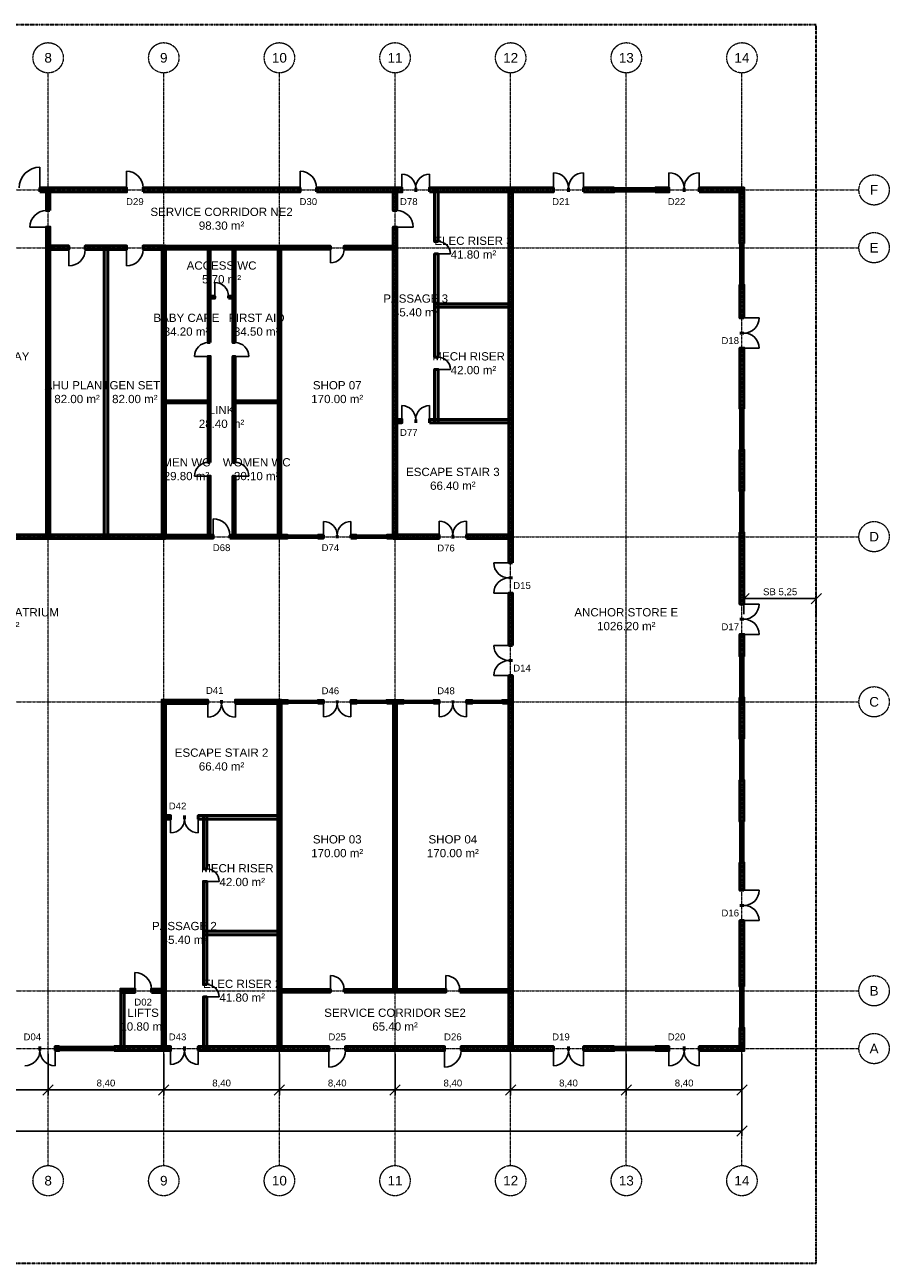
# Model space of a CAD drawing. Header units: millimetres. Extents: x -5300 to 125300, y -375 to 90375.
# Tile 2 of 2: x 62503 to 125300, y 0 to 90000. Entities that reach past the tile are written whole.
import ezdxf
from ezdxf.enums import TextEntityAlignment as Align

# ---------------------------------------------------------------- set-up
doc = ezdxf.new("R2010")
doc.units = ezdxf.units.MM
doc.linetypes.add('CENTER', pattern=[5.08, 3.175, -0.635, 0.635, -0.635])
doc.linetypes.add('PHANTOM', pattern=[6.35, 3.175, -0.635, 0.635, -0.635, 0.635, -0.635])
for name, color, linetype, lineweight in [('A-AXE', 1, 'CENTER', 13), ('A-COTATION', 1, 'Continuous', 18), ('A-HACHURE', 8, 'Continuous', 9), ('A-LIMITE-PARCELLE', 1, 'PHANTOM', 35), ('A-MENUISERIE-FEN', 5, 'Continuous', 25), ('A-MENUISERIE-PORTE', 3, 'Continuous', 25), ('A-MUR-PORT', 7, 'Continuous', 50), ('A-TEXTE-PIECE', 2, 'Continuous', 18), ('A-TEXTE-REPERE', 2, 'Continuous', 18)]:
    doc.layers.add(name, color=color, linetype=linetype, lineweight=lineweight)
doc.styles.add('FR-ARIAL', font='arial.ttf')
doc.dimstyles.new('FR-100-M', dxfattribs={"dimscale": 250, "dimtxt": 2, "dimasz": 1.5, "dimexe": 1.5, "dimexo": 1.5, "dimgap": 0.8, "dimtad": 1, "dimlfac": 0.001, "dimzin": 0, "dimtxsty": 'FR-ARIAL', "dimtsz": 1.5, "dimcen": 2.5, "dimclrd": 256, "dimclre": 256, "dimclrt": 256, "dimazin": 3, "dimtfac": 1, "dimtmove": 0, "dimatfit": 3})

msp = doc.modelspace()

# ---------------------------------------------------------------- hatches: boundary and pattern name
at = {"layer": 'A-HACHURE'}
for points in [[(63600, 77850), (69900, 77850), (69900, 78150), (63600, 78150)], [(64325, 76500), (64325, 78125), (64075, 78125), (64075, 76500)], [(71100, 77850), (82500, 77850), (82500, 78150), (71100, 78150)], [(83700, 77850), (89900, 77850), (89900, 78150), (83700, 78150)], [(89525, 76500), (89525, 78125), (89275, 78125), (89275, 76500)], [(91900, 77850), (100900, 77850), (100900, 78150), (91900, 78150)], [(92525, 74250), (92525, 78125), (92275, 78125), (92275, 74250)], [(97925, 50900), (97925, 78125), (97675, 78125), (97675, 50900)], [(103100, 77850), (105300, 77850), (105300, 78150), (103100, 78150)], [(108300, 77850), (109300, 77850), (109300, 78150), (108300, 78150)], [(111500, 77850), (114750, 77850), (114750, 78150), (111500, 78150)], [(114750, 74100), (114750, 78150), (114450, 78150), (114450, 74100)], [(64325, 52675), (64325, 75300), (64075, 75300), (64075, 52675)], [(89525, 52675), (89525, 75300), (89275, 75300), (89275, 52675)], [(64075, 73675), (65700, 73675), (65700, 73925), (64075, 73925)], [(66900, 73675), (69900, 73675), (69900, 73925), (66900, 73925)], [(68525, 52675), (68525, 73925), (68275, 73925), (68275, 52675)], [(71100, 73675), (72725, 73675), (72725, 73925), (71100, 73925)], [(72725, 52675), (72725, 73925), (72475, 73925), (72475, 52675)], [(72500, 73700), (84700, 73700), (84700, 73900), (72500, 73900)], [(75975, 66900), (75975, 73875), (75825, 73875), (75825, 66900)], [(77775, 66900), (77775, 73875), (77625, 73875), (77625, 66900)], [(81100, 52700), (81100, 73900), (80900, 73900), (80900, 52700)], [(85700, 73700), (89500, 73700), (89500, 73900), (85700, 73900)], [(92525, 65850), (92525, 73350), (92275, 73350), (92275, 65850)], [(114750, 68700), (114750, 71100), (114450, 71100), (114450, 68700)], [(75825, 70125), (76300, 70125), (76300, 70275), (75825, 70275)], [(77300, 70125), (77775, 70125), (77775, 70275), (77300, 70275)], [(92275, 69475), (97925, 69475), (97925, 69725), (92275, 69725)], [(75975, 58200), (75975, 65900), (75825, 65900), (75825, 58200)], [(77775, 58200), (77775, 65900), (77625, 65900), (77625, 58200)], [(114750, 62100), (114750, 66500), (114450, 66500), (114450, 62100)], [(92525, 61075), (92525, 64950), (92275, 64950), (92275, 61075)], [(72525, 62525), (75975, 62525), (75975, 62675), (72525, 62675)], [(77625, 62525), (81075, 62525), (81075, 62675), (77625, 62675)], [(89275, 61075), (89900, 61075), (89900, 61325), (89275, 61325)], [(91900, 61075), (97925, 61075), (97925, 61325), (91900, 61325)], [(114750, 56100), (114750, 59100), (114450, 59100), (114450, 56100)], [(75975, 52725), (75975, 57200), (75825, 57200), (75825, 52725)], [(77775, 52725), (77775, 57200), (77625, 57200), (77625, 52725)], [(114750, 47900), (114750, 53100), (114450, 53100), (114450, 47900)], [(47275, 52675), (72725, 52675), (72725, 52925), (47275, 52925)], [(72500, 52700), (76200, 52700), (76200, 52900), (72500, 52900)], [(77400, 52700), (81600, 52700), (81600, 52900), (77400, 52900)], [(83800, 52700), (84200, 52700), (84200, 52900), (83800, 52900)], [(86200, 52700), (86600, 52700), (86600, 52900), (86200, 52900)], [(88800, 52700), (89500, 52700), (89500, 52900), (88800, 52900)], [(89275, 52675), (92600, 52675), (92600, 52925), (89275, 52925)], [(94600, 52675), (97925, 52675), (97925, 52925), (94600, 52925)], [(97925, 44900), (97925, 48700), (97675, 48700), (97675, 44900)], [(114750, 44100), (114750, 45700), (114450, 45700), (114450, 44100)], [(97925, 15475), (97925, 42700), (97675, 42700), (97675, 15475)], [(72475, 40675), (75800, 40675), (75800, 40925), (72475, 40925)], [(72725, 15475), (72725, 40925), (72475, 40925), (72475, 15475)], [(77800, 40675), (81125, 40675), (81125, 40925), (77800, 40925)], [(81125, 15475), (81125, 40925), (80875, 40925), (80875, 15475)], [(80900, 40700), (81600, 40700), (81600, 40900), (80900, 40900)], [(83800, 40700), (84200, 40700), (84200, 40900), (83800, 40900)], [(86200, 40700), (86600, 40700), (86600, 40900), (86200, 40900)], [(88800, 40700), (90000, 40700), (90000, 40900), (88800, 40900)], [(89500, 19700), (89500, 40900), (89300, 40900), (89300, 19700)], [(92200, 40700), (92600, 40700), (92600, 40900), (92200, 40900)], [(94600, 40700), (95000, 40700), (95000, 40900), (94600, 40900)], [(97200, 40700), (97900, 40700), (97900, 40900), (97200, 40900)], [(114750, 38100), (114750, 41100), (114450, 41100), (114450, 38100)], [(114750, 32100), (114750, 35100), (114450, 35100), (114450, 32100)], [(72475, 32275), (73100, 32275), (73100, 32525), (72475, 32525)], [(75100, 32275), (81125, 32275), (81125, 32525), (75100, 32525)], [(75725, 28650), (75725, 32525), (75475, 32525), (75475, 28650)], [(114750, 27100), (114750, 29100), (114450, 29100), (114450, 27100)], [(75725, 20250), (75725, 27750), (75475, 27750), (75475, 20250)], [(114750, 20100), (114750, 24900), (114450, 24900), (114450, 20100)], [(75475, 23875), (81125, 23875), (81125, 24125), (75475, 24125)], [(69475, 19675), (70500, 19675), (70500, 19925), (69475, 19925)], [(69725, 15475), (69725, 19925), (69475, 19925), (69475, 15475)], [(71700, 19675), (72725, 19675), (72725, 19925), (71700, 19925)], [(80900, 19700), (84700, 19700), (84700, 19900), (80900, 19900)], [(85700, 19700), (93100, 19700), (93100, 19900), (85700, 19900)], [(94100, 19700), (97900, 19700), (97900, 19900), (94100, 19900)], [(75725, 15475), (75725, 19350), (75475, 19350), (75475, 15475)], [(114750, 15450), (114750, 17100), (114450, 17100), (114450, 15450)], [(64700, 15450), (65000, 15450), (65000, 15750), (64700, 15750)], [(69000, 15450), (73100, 15450), (73100, 15750), (69000, 15750)], [(75100, 15450), (84600, 15450), (84600, 15750), (75100, 15750)], [(85800, 15450), (93000, 15450), (93000, 15750), (85800, 15750)], [(94200, 15450), (100900, 15450), (100900, 15750), (94200, 15750)], [(103100, 15450), (105300, 15450), (105300, 15750), (103100, 15750)], [(108300, 15450), (109300, 15450), (109300, 15750), (108300, 15750)], [(111500, 15450), (114750, 15450), (114750, 15750), (111500, 15750)]]:
    msp.add_hatch(color=256, dxfattribs=at).paths.add_polyline_path(points)

# ---------------------------------------------------------------- linework, layer by layer
at = {"layer": 'A-AXE'}
for p, q in [((64200, 7100), (64200, 86500)), ((72600, 7100), (72600, 86500)), ((81000, 7100), (81000, 86500)), ((89400, 7100), (89400, 86500)), ((97800, 7100), (97800, 86500)), ((106200, 7100), (106200, 86500)), ((114600, 7100), (114600, 86500)), ((-3100, 78000), (123100, 78000)), ((-3100, 73800), (123100, 73800)), ((-3100, 52800), (123100, 52800)), ((-3100, 40800), (123100, 40800)), ((-3100, 19800), (123100, 19800)), ((-3100, 15600), (123100, 15600))]:
    msp.add_line(p, q, dxfattribs=at)
for centre in [(64200, 87600), (72600, 87600), (81000, 87600), (89400, 87600), (97800, 87600), (106200, 87600), (114600, 87600), (124200, 78000), (124200, 73800), (124200, 52800), (124200, 40800), (124200, 19800), (124200, 15600), (64200, 6000), (72600, 6000), (81000, 6000), (89400, 6000), (97800, 6000), (106200, 6000), (114600, 6000)]:
    msp.add_circle(centre, 1100, dxfattribs=at)
at = {"layer": 'A-LIMITE-PARCELLE'}
msp.add_lwpolyline([(0, 0), (120000, 0), (120000, 90000), (0, 90000)], close=True, dxfattribs=at)
at = {"layer": 'A-MENUISERIE-FEN'}
for p, q in [((105300, 78150), (108300, 78150)), ((105300, 78037.5), (108300, 78037.5)), ((105300, 77962.5), (108300, 77962.5)), ((105300, 77850), (108300, 77850)), ((114450, 71100), (114450, 74100)), ((114562.5, 71100), (114562.5, 74100)), ((114637.5, 71100), (114637.5, 74100)), ((114750, 71100), (114750, 74100)), ((114450, 59100), (114450, 62100)), ((114562.5, 59100), (114562.5, 62100)), ((114637.5, 59100), (114637.5, 62100)), ((114750, 59100), (114750, 62100)), ((114450, 53100), (114450, 56100)), ((114562.5, 53100), (114562.5, 56100)), ((114637.5, 53100), (114637.5, 56100)), ((114750, 53100), (114750, 56100)), ((81600, 52900), (83800, 52900)), ((81600, 52825), (83800, 52825)), ((81600, 52775), (83800, 52775)), ((81600, 52700), (83800, 52700)), ((86600, 52900), (88800, 52900)), ((86600, 52825), (88800, 52825)), ((86600, 52775), (88800, 52775)), ((86600, 52700), (88800, 52700)), ((114450, 41100), (114450, 44100)), ((114562.5, 41100), (114562.5, 44100)), ((114637.5, 41100), (114637.5, 44100)), ((114750, 41100), (114750, 44100)), ((81600, 40900), (83800, 40900)), ((81600, 40825), (83800, 40825)), ((81600, 40775), (83800, 40775)), ((81600, 40700), (83800, 40700)), ((86600, 40900), (88800, 40900)), ((86600, 40825), (88800, 40825)), ((86600, 40775), (88800, 40775)), ((86600, 40700), (88800, 40700)), ((90000, 40900), (92200, 40900)), ((90000, 40825), (92200, 40825)), ((90000, 40775), (92200, 40775)), ((90000, 40700), (92200, 40700)), ((95000, 40900), (97200, 40900)), ((95000, 40825), (97200, 40825)), ((95000, 40775), (97200, 40775)), ((95000, 40700), (97200, 40700)), ((114450, 35100), (114450, 38100)), ((114562.5, 35100), (114562.5, 38100)), ((114637.5, 35100), (114637.5, 38100)), ((114750, 35100), (114750, 38100)), ((114450, 29100), (114450, 32100)), ((114562.5, 29100), (114562.5, 32100)), ((114637.5, 29100), (114637.5, 32100)), ((114750, 29100), (114750, 32100)), ((114450, 17100), (114450, 20100)), ((114562.5, 17100), (114562.5, 20100)), ((114637.5, 17100), (114637.5, 20100)), ((114750, 17100), (114750, 20100)), ((65000, 15750), (69000, 15750)), ((65000, 15637.5), (69000, 15637.5)), ((65000, 15562.5), (69000, 15562.5)), ((65000, 15450), (69000, 15450)), ((105300, 15750), (108300, 15750)), ((105300, 15637.5), (108300, 15637.5)), ((105300, 15562.5), (108300, 15562.5)), ((105300, 15450), (108300, 15450))]:
    msp.add_line(p, q, dxfattribs=at)
at = {"layer": 'A-MENUISERIE-PORTE'}
for p, q in [((63600, 78150), (63600, 79650)), ((69900, 78150), (69900, 79350)), ((82500, 78150), (82500, 79350)), ((100900, 78150), (100900, 79250)), ((103100, 78150), (103100, 79250)), ((109300, 78150), (109300, 79250)), ((111500, 78150), (111500, 79250)), ((89900, 78150), (89900, 79150)), ((91900, 78150), (91900, 79150)), ((64075, 75300), (62875, 75300)), ((89525, 75300), (90725, 75300)), ((65700, 73675), (65700, 72475)), ((69900, 73675), (69900, 72475)), ((84700, 73700), (84700, 72700)), ((92525, 73350), (93425, 73350)), ((76300, 70275), (76300, 71275)), ((114750, 68700), (115850, 68700)), ((75825, 65900), (74825, 65900)), ((77775, 65900), (78775, 65900)), ((114750, 66500), (115850, 66500)), ((92525, 64950), (93425, 64950)), ((89900, 61325), (89900, 62325)), ((91900, 61325), (91900, 62325)), ((75825, 57200), (74825, 57200)), ((77775, 57200), (78775, 57200)), ((76200, 52900), (76200, 54100)), ((84200, 52900), (84200, 53900)), ((86200, 52900), (86200, 53900)), ((92600, 52925), (92600, 53925)), ((94600, 52925), (94600, 53925)), ((97675, 50900), (96575, 50900)), ((97675, 48700), (96575, 48700)), ((114750, 47900), (115850, 47900)), ((114750, 45700), (115850, 45700)), ((97675, 44900), (96575, 44900)), ((97675, 42700), (96575, 42700)), ((75800, 40675), (75800, 39675)), ((77800, 40675), (77800, 39675)), ((84200, 40700), (84200, 39700)), ((86200, 40700), (86200, 39700)), ((92600, 40700), (92600, 39700)), ((94600, 40700), (94600, 39700)), ((73100, 32275), (73100, 31275)), ((75100, 32275), (75100, 31275)), ((75725, 27750), (76625, 27750)), ((114750, 27100), (115850, 27100)), ((114750, 24900), (115850, 24900)), ((70500, 19925), (70500, 21125)), ((84700, 19900), (84700, 20900)), ((93100, 19900), (93100, 20900)), ((75725, 19350), (76625, 19350)), ((64700, 15450), (64700, 14350)), ((73100, 15450), (73100, 14450)), ((75100, 15450), (75100, 14450)), ((84600, 15450), (84600, 14250)), ((93000, 15450), (93000, 14250)), ((100900, 15450), (100900, 14350)), ((103100, 15450), (103100, 14350)), ((109300, 15450), (109300, 14350)), ((111500, 15450), (111500, 14350))]:
    msp.add_line(p, q, dxfattribs=at)
for centre, radius, start, end in [((63600, 78150), 1500, 90, 180), ((69900, 78150), 1200, 0, 90), ((82500, 78150), 1200, 0, 90), ((100900, 78150), 1100, 0, 90), ((103100, 78150), 1100, 90, 180), ((109300, 78150), 1100, 0, 90), ((111500, 78150), 1100, 90, 180), ((89900, 78150), 1000, 0, 90), ((91900, 78150), 1000, 90, 180), ((64075, 75300), 1200, 90, 180), ((89525, 75300), 1200, 0, 90), ((92525, 73350), 900, 0, 90), ((65700, 73675), 1200, -90, 0), ((69900, 73675), 1200, -90, 0), ((84700, 73700), 1000, -90, 0), ((76300, 70275), 1000, 0, 90), ((114750, 68700), 1100, -90, 0), ((114750, 66500), 1100, 0, 90), ((75825, 65900), 1000, 90, 180), ((77775, 65900), 1000, 0, 90), ((92525, 64950), 900, 0, 90), ((89900, 61325), 1000, 0, 90), ((91900, 61325), 1000, 90, 180), ((75825, 57200), 1000, 90, 180), ((77775, 57200), 1000, 0, 90), ((76200, 52900), 1200, 0, 90), ((84200, 52900), 1000, 0, 90), ((86200, 52900), 1000, 90, 180), ((92600, 52925), 1000, 0, 90), ((94600, 52925), 1000, 90, 180), ((97675, 50900), 1100, 180, -90), ((97675, 48700), 1100, 90, 180), ((114750, 47900), 1100, -90, 0), ((114750, 45700), 1100, 0, 90), ((97675, 44900), 1100, 180, -90), ((97675, 42700), 1100, 90, 180), ((75800, 40675), 1000, -90, 0), ((77800, 40675), 1000, 180, -90), ((84200, 40700), 1000, -90, 0), ((86200, 40700), 1000, 180, -90), ((92600, 40700), 1000, -90, 0), ((94600, 40700), 1000, 180, -90), ((73100, 32275), 1000, -90, 0), ((75100, 32275), 1000, 180, -90), ((75725, 27750), 900, 0, 90), ((114750, 27100), 1100, -90, 0), ((114750, 24900), 1100, 0, 90), ((70500, 19925), 1200, 0, 90), ((84700, 19900), 1000, 0, 90), ((93100, 19900), 1000, 0, 90), ((75725, 19350), 900, 0, 90), ((62500, 15450), 1100, -90, 0), ((64700, 15450), 1100, 180, -90), ((73100, 15450), 1000, -90, 0), ((75100, 15450), 1000, 180, -90), ((84600, 15450), 1200, -90, 0), ((93000, 15450), 1200, -90, 0), ((100900, 15450), 1100, -90, 0), ((103100, 15450), 1100, 180, -90), ((109300, 15450), 1100, -90, 0), ((111500, 15450), 1100, 180, -90)]:
    msp.add_arc(centre, radius, start, end, dxfattribs=at)
at = {"layer": 'A-MUR-PORT'}
for p, q in [((63600, 77850), (63600, 78150)), ((69900, 77850), (69900, 78150)), ((71100, 77850), (71100, 78150)), ((82500, 77850), (82500, 78150)), ((83700, 77850), (83700, 78150)), ((89900, 77850), (89900, 78150)), ((90900, 77850), (90900, 78150)), ((90900, 77850), (90900, 78150)), ((91900, 77850), (91900, 78150)), ((100900, 77850), (100900, 78150)), ((102000, 77850), (102000, 78150)), ((102000, 77850), (102000, 78150)), ((103100, 77850), (103100, 78150)), ((105300, 77850), (105300, 78150)), ((108300, 77850), (108300, 78150)), ((109300, 77850), (109300, 78150)), ((110400, 77850), (110400, 78150)), ((110400, 77850), (110400, 78150)), ((111500, 77850), (111500, 78150)), ((64325, 76500), (64075, 76500)), ((89525, 76500), (89275, 76500)), ((64325, 75300), (64075, 75300)), ((89525, 75300), (89275, 75300)), ((65700, 73675), (65700, 73925)), ((66900, 73675), (66900, 73925)), ((69900, 73675), (69900, 73925)), ((71100, 73675), (71100, 73925)), ((84700, 73700), (84700, 73900)), ((85700, 73700), (85700, 73900)), ((92525, 74250), (92275, 74250)), ((114750, 74100), (114450, 74100)), ((92525, 73350), (92275, 73350)), ((114750, 71100), (114450, 71100)), ((76300, 70125), (76300, 70275)), ((77300, 70125), (77300, 70275)), ((114750, 68700), (114450, 68700)), ((114750, 67600), (114450, 67600)), ((114750, 67600), (114450, 67600)), ((75975, 66900), (75825, 66900)), ((77775, 66900), (77625, 66900)), ((75975, 65900), (75825, 65900)), ((77775, 65900), (77625, 65900)), ((92525, 65850), (92275, 65850)), ((114750, 66500), (114450, 66500)), ((92525, 64950), (92275, 64950)), ((114750, 62100), (114450, 62100)), ((89900, 61075), (89900, 61325)), ((90900, 61075), (90900, 61325)), ((90900, 61075), (90900, 61325)), ((91900, 61075), (91900, 61325)), ((114750, 59100), (114450, 59100)), ((75975, 58200), (75825, 58200)), ((77775, 58200), (77625, 58200)), ((75975, 57200), (75825, 57200)), ((77775, 57200), (77625, 57200)), ((114750, 56100), (114450, 56100)), ((114750, 53100), (114450, 53100)), ((76200, 52700), (76200, 52900)), ((77400, 52700), (77400, 52900)), ((81600, 52700), (81600, 52900)), ((83800, 52700), (83800, 52900)), ((84200, 52700), (84200, 52900)), ((85200, 52700), (85200, 52900)), ((85200, 52700), (85200, 52900)), ((86200, 52700), (86200, 52900)), ((86600, 52700), (86600, 52900)), ((88800, 52700), (88800, 52900)), ((92600, 52675), (92600, 52925)), ((93600, 52675), (93600, 52925)), ((93600, 52675), (93600, 52925)), ((94600, 52675), (94600, 52925)), ((97925, 50900), (97675, 50900)), ((97925, 49800), (97675, 49800)), ((97925, 49800), (97675, 49800)), ((97925, 48700), (97675, 48700)), ((114750, 47900), (114450, 47900)), ((114750, 46800), (114450, 46800)), ((114750, 46800), (114450, 46800)), ((114750, 45700), (114450, 45700)), ((97925, 44900), (97675, 44900)), ((114750, 44100), (114450, 44100)), ((97925, 43800), (97675, 43800)), ((97925, 43800), (97675, 43800)), ((97925, 42700), (97675, 42700)), ((75800, 40675), (75800, 40925)), ((76800, 40675), (76800, 40925)), ((76800, 40675), (76800, 40925)), ((77800, 40675), (77800, 40925)), ((81600, 40700), (81600, 40900)), ((83800, 40700), (83800, 40900)), ((84200, 40700), (84200, 40900)), ((85200, 40700), (85200, 40900)), ((85200, 40700), (85200, 40900)), ((86200, 40700), (86200, 40900)), ((86600, 40700), (86600, 40900)), ((88800, 40700), (88800, 40900)), ((90000, 40700), (90000, 40900)), ((92200, 40700), (92200, 40900)), ((92600, 40700), (92600, 40900)), ((93600, 40700), (93600, 40900)), ((93600, 40700), (93600, 40900)), ((94600, 40700), (94600, 40900)), ((95000, 40700), (95000, 40900)), ((97200, 40700), (97200, 40900)), ((114750, 41100), (114450, 41100)), ((114750, 38100), (114450, 38100)), ((114750, 35100), (114450, 35100)), ((73100, 32275), (73100, 32525)), ((74100, 32275), (74100, 32525)), ((74100, 32275), (74100, 32525)), ((75100, 32275), (75100, 32525)), ((114750, 32100), (114450, 32100)), ((114750, 29100), (114450, 29100)), ((75725, 28650), (75475, 28650)), ((75725, 27750), (75475, 27750)), ((114750, 27100), (114450, 27100)), ((114750, 26000), (114450, 26000)), ((114750, 26000), (114450, 26000)), ((114750, 24900), (114450, 24900)), ((70500, 19675), (70500, 19925)), ((71700, 19675), (71700, 19925)), ((75725, 20250), (75475, 20250)), ((84700, 19700), (84700, 19900)), ((85700, 19700), (85700, 19900)), ((93100, 19700), (93100, 19900)), ((94100, 19700), (94100, 19900)), ((114750, 20100), (114450, 20100)), ((75725, 19350), (75475, 19350)), ((114750, 17100), (114450, 17100)), ((63600, 15450), (63600, 15750)), ((63600, 15450), (63600, 15750)), ((64700, 15450), (64700, 15750)), ((65000, 15450), (65000, 15750)), ((69000, 15450), (69000, 15750)), ((73100, 15450), (73100, 15750)), ((74100, 15450), (74100, 15750)), ((74100, 15450), (74100, 15750)), ((75100, 15450), (75100, 15750)), ((84600, 15450), (84600, 15750)), ((85800, 15450), (85800, 15750)), ((93000, 15450), (93000, 15750)), ((94200, 15450), (94200, 15750)), ((100900, 15450), (100900, 15750)), ((102000, 15450), (102000, 15750)), ((102000, 15450), (102000, 15750)), ((103100, 15450), (103100, 15750)), ((105300, 15450), (105300, 15750)), ((108300, 15450), (108300, 15750)), ((109300, 15450), (109300, 15750)), ((110400, 15450), (110400, 15750)), ((110400, 15450), (110400, 15750)), ((111500, 15450), (111500, 15750))]:
    msp.add_line(p, q, dxfattribs=at)
for points in [[(63600, 77850), (69900, 77850), (69900, 78150), (63600, 78150)], [(64325, 76500), (64325, 78125), (64075, 78125), (64075, 76500)], [(71100, 77850), (82500, 77850), (82500, 78150), (71100, 78150)], [(83700, 77850), (89900, 77850), (89900, 78150), (83700, 78150)], [(89525, 76500), (89525, 78125), (89275, 78125), (89275, 76500)], [(91900, 77850), (100900, 77850), (100900, 78150), (91900, 78150)], [(92525, 74250), (92525, 78125), (92275, 78125), (92275, 74250)], [(97925, 50900), (97925, 78125), (97675, 78125), (97675, 50900)], [(103100, 77850), (105300, 77850), (105300, 78150), (103100, 78150)], [(108300, 77850), (109300, 77850), (109300, 78150), (108300, 78150)], [(111500, 77850), (114750, 77850), (114750, 78150), (111500, 78150)], [(114750, 74100), (114750, 78150), (114450, 78150), (114450, 74100)], [(64325, 52675), (64325, 75300), (64075, 75300), (64075, 52675)], [(89525, 52675), (89525, 75300), (89275, 75300), (89275, 52675)], [(64075, 73675), (65700, 73675), (65700, 73925), (64075, 73925)], [(66900, 73675), (69900, 73675), (69900, 73925), (66900, 73925)], [(68525, 52675), (68525, 73925), (68275, 73925), (68275, 52675)], [(71100, 73675), (72725, 73675), (72725, 73925), (71100, 73925)], [(72725, 52675), (72725, 73925), (72475, 73925), (72475, 52675)], [(72500, 73700), (84700, 73700), (84700, 73900), (72500, 73900)], [(75975, 66900), (75975, 73875), (75825, 73875), (75825, 66900)], [(77775, 66900), (77775, 73875), (77625, 73875), (77625, 66900)], [(81100, 52700), (81100, 73900), (80900, 73900), (80900, 52700)], [(85700, 73700), (89500, 73700), (89500, 73900), (85700, 73900)], [(92525, 65850), (92525, 73350), (92275, 73350), (92275, 65850)], [(114750, 68700), (114750, 71100), (114450, 71100), (114450, 68700)], [(75825, 70125), (76300, 70125), (76300, 70275), (75825, 70275)], [(77300, 70125), (77775, 70125), (77775, 70275), (77300, 70275)], [(92275, 69475), (97925, 69475), (97925, 69725), (92275, 69725)], [(75975, 58200), (75975, 65900), (75825, 65900), (75825, 58200)], [(77775, 58200), (77775, 65900), (77625, 65900), (77625, 58200)], [(114750, 62100), (114750, 66500), (114450, 66500), (114450, 62100)], [(92525, 61075), (92525, 64950), (92275, 64950), (92275, 61075)], [(72525, 62525), (75975, 62525), (75975, 62675), (72525, 62675)], [(77625, 62525), (81075, 62525), (81075, 62675), (77625, 62675)], [(89275, 61075), (89900, 61075), (89900, 61325), (89275, 61325)], [(91900, 61075), (97925, 61075), (97925, 61325), (91900, 61325)], [(114750, 56100), (114750, 59100), (114450, 59100), (114450, 56100)], [(75975, 52725), (75975, 57200), (75825, 57200), (75825, 52725)], [(77775, 52725), (77775, 57200), (77625, 57200), (77625, 52725)], [(114750, 47900), (114750, 53100), (114450, 53100), (114450, 47900)], [(47275, 52675), (72725, 52675), (72725, 52925), (47275, 52925)], [(72500, 52700), (76200, 52700), (76200, 52900), (72500, 52900)], [(77400, 52700), (81600, 52700), (81600, 52900), (77400, 52900)], [(83800, 52700), (84200, 52700), (84200, 52900), (83800, 52900)], [(86200, 52700), (86600, 52700), (86600, 52900), (86200, 52900)], [(88800, 52700), (89500, 52700), (89500, 52900), (88800, 52900)], [(89275, 52675), (92600, 52675), (92600, 52925), (89275, 52925)], [(94600, 52675), (97925, 52675), (97925, 52925), (94600, 52925)], [(97925, 44900), (97925, 48700), (97675, 48700), (97675, 44900)], [(114750, 44100), (114750, 45700), (114450, 45700), (114450, 44100)], [(97925, 15475), (97925, 42700), (97675, 42700), (97675, 15475)], [(72475, 40675), (75800, 40675), (75800, 40925), (72475, 40925)], [(72725, 15475), (72725, 40925), (72475, 40925), (72475, 15475)], [(77800, 40675), (81125, 40675), (81125, 40925), (77800, 40925)], [(81125, 15475), (81125, 40925), (80875, 40925), (80875, 15475)], [(80900, 40700), (81600, 40700), (81600, 40900), (80900, 40900)], [(83800, 40700), (84200, 40700), (84200, 40900), (83800, 40900)], [(86200, 40700), (86600, 40700), (86600, 40900), (86200, 40900)], [(88800, 40700), (90000, 40700), (90000, 40900), (88800, 40900)], [(89500, 19700), (89500, 40900), (89300, 40900), (89300, 19700)], [(92200, 40700), (92600, 40700), (92600, 40900), (92200, 40900)], [(94600, 40700), (95000, 40700), (95000, 40900), (94600, 40900)], [(97200, 40700), (97900, 40700), (97900, 40900), (97200, 40900)], [(114750, 38100), (114750, 41100), (114450, 41100), (114450, 38100)], [(114750, 32100), (114750, 35100), (114450, 35100), (114450, 32100)], [(72475, 32275), (73100, 32275), (73100, 32525), (72475, 32525)], [(75100, 32275), (81125, 32275), (81125, 32525), (75100, 32525)], [(75725, 28650), (75725, 32525), (75475, 32525), (75475, 28650)], [(114750, 27100), (114750, 29100), (114450, 29100), (114450, 27100)], [(75725, 20250), (75725, 27750), (75475, 27750), (75475, 20250)], [(114750, 20100), (114750, 24900), (114450, 24900), (114450, 20100)], [(75475, 23875), (81125, 23875), (81125, 24125), (75475, 24125)], [(69475, 19675), (70500, 19675), (70500, 19925), (69475, 19925)], [(69725, 15475), (69725, 19925), (69475, 19925), (69475, 15475)], [(71700, 19675), (72725, 19675), (72725, 19925), (71700, 19925)], [(80900, 19700), (84700, 19700), (84700, 19900), (80900, 19900)], [(85700, 19700), (93100, 19700), (93100, 19900), (85700, 19900)], [(94100, 19700), (97900, 19700), (97900, 19900), (94100, 19900)], [(75725, 15475), (75725, 19350), (75475, 19350), (75475, 15475)], [(114750, 15450), (114750, 17100), (114450, 17100), (114450, 15450)], [(64700, 15450), (65000, 15450), (65000, 15750), (64700, 15750)], [(69000, 15450), (73100, 15450), (73100, 15750), (69000, 15750)], [(75100, 15450), (84600, 15450), (84600, 15750), (75100, 15750)], [(85800, 15450), (93000, 15450), (93000, 15750), (85800, 15750)], [(94200, 15450), (100900, 15450), (100900, 15750), (94200, 15750)], [(103100, 15450), (105300, 15450), (105300, 15750), (103100, 15750)], [(108300, 15450), (109300, 15450), (109300, 15750), (108300, 15750)], [(111500, 15450), (114750, 15450), (114750, 15750), (111500, 15750)]]:
    msp.add_lwpolyline(points, close=True, dxfattribs=at)

# ---------------------------------------------------------------- texts
at = {"layer": 'A-AXE', "style": 'FR-ARIAL'}
for s, p in [('8', (64200, 87600)), ('9', (72600, 87600)), ('10', (81000, 87600)), ('11', (89400, 87600)), ('12', (97800, 87600)), ('13', (106200, 87600)), ('14', (114600, 87600)), ('F', (124200, 78000)), ('E', (124200, 73800)), ('D', (124200, 52800)), ('C', (124200, 40800)), ('B', (124200, 19800)), ('A', (124200, 15600)), ('8', (64200, 6000)), ('9', (72600, 6000)), ('10', (81000, 6000)), ('11', (89400, 6000)), ('12', (97800, 6000)), ('13', (106200, 6000)), ('14', (114600, 6000))]:
    msp.add_text(s, height=700, dxfattribs=at).set_placement(p, align=Align.MIDDLE_CENTER)
at = {"layer": 'A-TEXTE-PIECE', "char_height": 600, "attachment_point": 5, "style": 'FR-ARIAL'}
for s, insert in [('SERVICE CORRIDOR NE2\\P98.30 m²', (76800, 75900)), ('ELEC RISER 3\\P41.80 m²', (95100, 73800)), ('ACCESS WC\\P5.70 m²', (76800, 72000)), ('PASSAGE 3\\P45.40 m²', (90900, 69600)), ('BABY CARE\\P34.20 m²', (74250, 68200)), ('FIRST AID\\P34.50 m²', (79350, 68200)), ('LOADING BAY\\P203.10 m²', (60000, 65400)), ('MECH RISER 3\\P42.00 m²', (95100, 65400)), ('AHU PLANT\\P82.00 m²', (66300, 63300)), ('GEN SET\\P82.00 m²', (70500, 63300)), ('SHOP 07\\P170.00 m²', (85200, 63300)), ('LINK\\P28.40 m²', (76800, 61500)), ('MEN WC\\P29.80 m²', (74250, 57700)), ('WOMEN WC\\P30.10 m²', (79350, 57700)), ('ESCAPE STAIR 3\\P66.40 m²', (93600, 57000)), ('MALL STREET & ATRIUM\\P1490.80 m²', (60000, 46800)), ('ANCHOR STORE E\\P1026.20 m²', (106200, 46800)), ('ESCAPE STAIR 2\\P66.40 m²', (76800, 36600)), ('SHOP 03\\P170.00 m²', (85200, 30300)), ('SHOP 04\\P170.00 m²', (93600, 30300)), ('MECH RISER 2\\P42.00 m²', (78300, 28200)), ('PASSAGE 2\\P45.40 m²', (74100, 24000)), ('ELEC RISER 2\\P41.80 m²', (78300, 19800)), ('LIFTS\\P10.80 m²', (71100, 17700)), ('SERVICE CORRIDOR SE2\\P65.40 m²', (89400, 17700))]:
    msp.add_mtext(s, dxfattribs=dict(at, insert=insert))
at = {"layer": 'A-TEXTE-REPERE', "style": 'FR-ARIAL'}
for s, p in [('D29', (70500, 77150)), ('D30', (83100, 77150)), ('D78', (90400, 77150)), ('D21', (101450, 77150)), ('D22', (109850, 77150)), ('D18', (113750, 67050)), ('D77', (90400, 60375)), ('D68', (76800, 52000)), ('D74', (84700, 52000)), ('D76', (93100, 51975)), ('D15', (98625, 49250)), ('D17', (113750, 46250)), ('D14', (98625, 43250)), ('D41', (76300, 41625)), ('D46', (84700, 41600)), ('D48', (93100, 41600)), ('D42', (73600, 33225)), ('D16', (113750, 25450)), ('D02', (71100, 18975)), ('D04', (63050, 16450)), ('D43', (73600, 16450)), ('D25', (85200, 16450)), ('D26', (93600, 16450)), ('D19', (101450, 16450)), ('D20', (109850, 16450))]:
    msp.add_text(s, height=500, dxfattribs=at).set_placement(p, align=Align.MIDDLE_CENTER)

# ---------------------------------------------------------------- dimensions: what is measured, and where the dimension line sits
at = {"layer": 'A-COTATION'}
msp.add_linear_dim(base=(114750, 48300), p1=(114750, 46800), p2=(120000, 46800), text='SB <>', dimstyle='FR-100-M', dxfattribs=at).render()
for base, p1, p2 in [((5400, 9600), (5400, 15600), (114600, 15600)), ((55800, 12600), (55800, 15600), (64200, 15600)), ((64200, 12600), (64200, 15600), (72600, 15600)), ((72600, 12600), (72600, 15600), (81000, 15600)), ((81000, 12600), (81000, 15600), (89400, 15600)), ((89400, 12600), (89400, 15600), (97800, 15600)), ((97800, 12600), (97800, 15600), (106200, 15600)), ((106200, 12600), (106200, 15600), (114600, 15600))]:
    msp.add_linear_dim(base=base, p1=p1, p2=p2, dimstyle='FR-100-M', dxfattribs=at).render()

doc.saveas('drawing.dxf')
